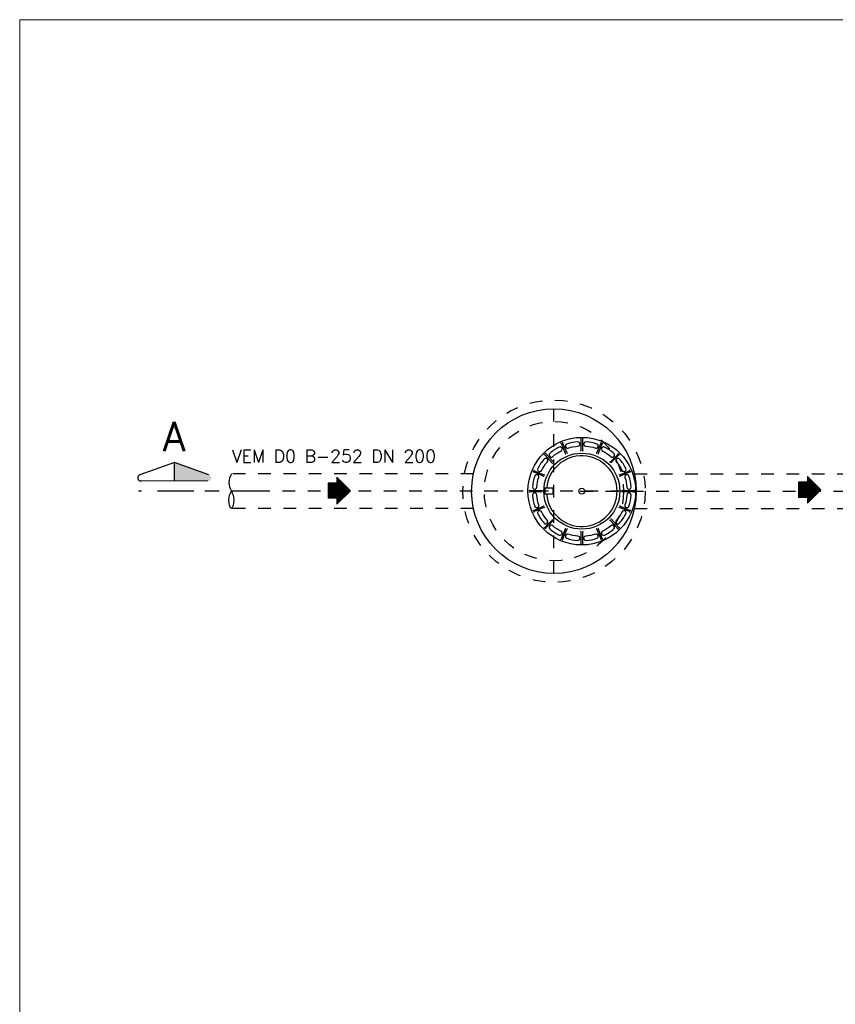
# Model space of a CAD drawing. Header units: millimetres. Extents: x 197878 to 197999, y 8707048 to 8707093.
# Tile 20 of 37: x 197878.46 to 197884.9, y 8707077.92 to 8707085.69. Entities that reach past the tile are written whole.
import ezdxf
from ezdxf.enums import TextEntityAlignment as Align

# ---------------------------------------------------------------- set-up
doc = ezdxf.new("R2010")
doc.units = ezdxf.units.MM
doc.header["$LTSCALE"] = 0.1
for name, pattern in [('DASHDOT', [1, 0.5, -0.25, 0, -0.25]), ('DASHDOTX2', [2, 1, -0.5, 0, -0.5]), ('HIDDEN', [0.375, 0.25, -0.125])]:
    doc.linetypes.add(name, pattern=pattern)
for name, color, linetype in [('BAR-EIXOS', 7, 'DASHDOT'), ('BAR-PECAS', 2, 'Continuous'), ('COTAS', 7, 'Continuous'), ('EIXO', 7, 'DASHDOT'), ('ESTRUTURA', 5, 'Continuous'), ('LINHA-FINA', 3, 'Continuous'), ('RELAÇÀO', 2, 'Continuous'), ('TEXTO', 2, 'Continuous')]:
    doc.layers.add(name, color=color, linetype=linetype)
doc.layers.add('PADRÃO', color=7, linetype='Continuous', lineweight=9)
doc.styles.add('romans', font='romans.shx')

# ---------------------------------------------------------------- blocks, each defined once
blk = doc.blocks.new('A$C26ED7CE0')
for p, q in [((0.1661, 0.1761), (0.0461, 0.1761)), ((0.0461, 0.1061), (0.0461, 0.1761)), ((0.1661, 0.1061), (0.1661, 0.1761)), ((0.1061, 0), (0, 0.1061)), ((0.0461, 0.1061), (0, 0.1061)), ((0.1061, 0), (0.2121, 0.1061)), ((0.2121, 0.1061), (0.1661, 0.1061))]:
    blk.add_line(p, q)
at = {"color": 0}
for p, q in [((0.1632, 0.0571), (0.0461, 0.1742)), ((0.1614, 0.0553), (0.0461, 0.1707)), ((0.1596, 0.0536), (0.0461, 0.1671)), ((0.1579, 0.0518), (0.0461, 0.1636)), ((0.1561, 0.05), (0.0461, 0.1601)), ((0.1543, 0.0483), (0.0461, 0.1565)), ((0.1649, 0.0589), (0.0478, 0.1761)), ((0.1667, 0.0606), (0.0513, 0.1761)), ((0.1685, 0.0624), (0.0548, 0.1761)), ((0.1702, 0.0642), (0.0584, 0.1761)), ((0.172, 0.0659), (0.0619, 0.1761)), ((0.1738, 0.0677), (0.0654, 0.1761)), ((0.1755, 0.0695), (0.069, 0.1761)), ((0.1773, 0.0712), (0.0725, 0.1761)), ((0.1791, 0.073), (0.076, 0.1761)), ((0.1809, 0.0748), (0.0796, 0.1761)), ((0.1826, 0.0766), (0.0831, 0.1761)), ((0.1844, 0.0783), (0.0866, 0.1761)), ((0.1862, 0.0801), (0.0902, 0.1761)), ((0.1879, 0.0819), (0.0937, 0.1761)), ((0.1661, 0.1072), (0.0972, 0.1761)), ((0.1661, 0.1108), (0.1008, 0.1761)), ((0.1661, 0.1143), (0.1043, 0.1761)), ((0.1661, 0.1179), (0.1079, 0.1761)), ((0.1661, 0.1214), (0.1114, 0.1761)), ((0.1661, 0.1249), (0.1149, 0.1761)), ((0.1661, 0.1285), (0.1185, 0.1761)), ((0.1661, 0.132), (0.122, 0.1761)), ((0.1661, 0.1355), (0.1255, 0.1761)), ((0.1661, 0.1391), (0.1291, 0.1761)), ((0.1661, 0.1426), (0.1326, 0.1761)), ((0.1661, 0.1461), (0.1361, 0.1761)), ((0.1661, 0.1497), (0.1397, 0.1761)), ((0.1661, 0.1532), (0.1432, 0.1761)), ((0.1661, 0.1567), (0.1467, 0.1761)), ((0.1661, 0.1603), (0.1503, 0.1761)), ((0.1661, 0.1638), (0.1538, 0.1761)), ((0.1661, 0.1674), (0.1574, 0.1761)), ((0.1661, 0.1709), (0.1609, 0.1761)), ((0.1661, 0.1744), (0.1644, 0.1761)), ((0.1066, 0.0005), (0.0011, 0.1061)), ((0.1084, 0.0023), (0.0046, 0.1061)), ((0.1101, 0.0041), (0.0081, 0.1061)), ((0.1119, 0.0058), (0.0117, 0.1061)), ((0.1137, 0.0076), (0.0152, 0.1061)), ((0.1154, 0.0094), (0.0188, 0.1061)), ((0.1172, 0.0111), (0.0223, 0.1061)), ((0.119, 0.0129), (0.0258, 0.1061)), ((0.1207, 0.0147), (0.0294, 0.1061)), ((0.1225, 0.0164), (0.0329, 0.1061)), ((0.1243, 0.0182), (0.0364, 0.1061)), ((0.1261, 0.02), (0.04, 0.1061)), ((0.1278, 0.0218), (0.0435, 0.1061)), ((0.1526, 0.0465), (0.0461, 0.153)), ((0.1508, 0.0447), (0.0461, 0.1495)), ((0.149, 0.043), (0.0461, 0.1459)), ((0.1473, 0.0412), (0.0461, 0.1424)), ((0.1455, 0.0394), (0.0461, 0.1389)), ((0.1437, 0.0377), (0.0461, 0.1353)), ((0.142, 0.0359), (0.0461, 0.1318)), ((0.1402, 0.0341), (0.0461, 0.1283)), ((0.1384, 0.0324), (0.0461, 0.1247)), ((0.1367, 0.0306), (0.0461, 0.1212)), ((0.1349, 0.0288), (0.0461, 0.1176)), ((0.1331, 0.0271), (0.0461, 0.1141)), ((0.1314, 0.0253), (0.0461, 0.1106)), ((0.1296, 0.0235), (0.0461, 0.107)), ((0.1897, 0.0836), (0.1672, 0.1061)), ((0.1915, 0.0854), (0.1708, 0.1061)), ((0.1932, 0.0872), (0.1743, 0.1061)), ((0.195, 0.0889), (0.1779, 0.1061)), ((0.1968, 0.0907), (0.1814, 0.1061)), ((0.1985, 0.0925), (0.1849, 0.1061)), ((0.2003, 0.0942), (0.1885, 0.1061)), ((0.2021, 0.096), (0.192, 0.1061))]:
    blk.add_line(p, q, dxfattribs=at)

msp = doc.modelspace()

# ---------------------------------------------------------------- hatches: boundary and pattern name
at = {"layer": 'RELAÇÀO', "ltscale": 0.2}
msp.add_hatch(color=2, dxfattribs=at).paths.add_polyline_path([(197879.68221, 8707082.05041), (197879.68233, 8707082.19664), (197879.95469, 8707082.09872, -0.8411282), (197879.94621, 8707082.0502)])

# ---------------------------------------------------------------- linework, layer by layer
at = {"layer": 'BAR-EIXOS'}
for p, q in [((197882.67826, 8707081.3202), (197882.67826, 8707082.6202)), ((197882.63452, 8707081.9702), (197879.63452, 8707081.9702)), ((197883.22826, 8707081.9702), (197882.12826, 8707081.9702)), ((197882.88452, 8707081.9702), (197885.88452, 8707081.9702))]:
    msp.add_line(p, q, dxfattribs=at)
at = {"layer": 'BAR-PECAS', "color": 9}
for p, q in [((197882.60118, 8707082.27412), (197882.60116, 8707082.27414)), ((197882.59434, 8707082.26728), (197882.59432, 8707082.2673))]:
    msp.add_line(p, q, dxfattribs=at)
at = {"layer": 'BAR-PECAS', "linetype": 'HIDDEN', "ltscale": 4}
for p, q in [((197882.04286, 8707082.1072), (197880.13134, 8707082.1072)), ((197883.31366, 8707082.1072), (197885.51378, 8707082.1072)), ((197882.04286, 8707081.8332), (197880.13134, 8707081.8332)), ((197883.31366, 8707081.8332), (197885.51378, 8707081.8332))]:
    msp.add_line(p, q, dxfattribs=at)
at = {"layer": 'BAR-PECAS', "color": 9}
for points in [[(197882.74872, 8707082.35724, 0.4212597), (197882.7459, 8707082.35067), (197882.77862, 8707082.27168, 0.405361), (197882.78501, 8707082.26892)], [(197882.88858, 8707082.28952, 0.405361), (197882.89343, 8707082.29452), (197882.89343, 8707082.38001, 0.4212597), (197882.88831, 8707082.38501)], [(197882.90822, 8707082.38501, 0.4212597), (197882.9031, 8707082.38001), (197882.9031, 8707082.29452, 0.405361), (197882.90795, 8707082.28952)], [(197883.01152, 8707082.26892, 0.405361), (197883.01791, 8707082.27168), (197883.05062, 8707082.35067, 0.4212597), (197883.04781, 8707082.35724)], [(197882.76712, 8707082.26151, 0.405361), (197882.76968, 8707082.26798), (197882.73697, 8707082.34697, 0.4212597), (197882.73032, 8707082.34962)], [(197883.0662, 8707082.34962, 0.4212597), (197883.05956, 8707082.34697), (197883.02684, 8707082.26798, 0.405361), (197883.02941, 8707082.26151)], [(197882.66562, 8707082.18915, 0.405361), (197882.66551, 8707082.19611), (197882.60506, 8707082.25656, 0.4212597), (197882.59791, 8707082.25647)], [(197882.61199, 8707082.27055, 0.4212597), (197882.6119, 8707082.2634), (197882.67235, 8707082.20295, 0.405361), (197882.67931, 8707082.20284)], [(197883.11721, 8707082.20284, 0.405361), (197883.12417, 8707082.20295), (197883.18462, 8707082.2634, 0.4212597), (197883.18454, 8707082.27055)], [(197883.19862, 8707082.25647, 0.4212597), (197883.19146, 8707082.25656), (197883.13101, 8707082.19611, 0.405361), (197883.13091, 8707082.18915)], [(197882.59954, 8707082.08345, 0.405361), (197882.59678, 8707082.08984), (197882.51779, 8707082.12256, 0.4212597), (197882.51122, 8707082.11974)], [(197882.51884, 8707082.13814, 0.4212597), (197882.5215, 8707082.1315), (197882.60048, 8707082.09878, 0.405361), (197882.60695, 8707082.10135)], [(197883.18957, 8707082.10135, 0.405361), (197883.19605, 8707082.09878), (197883.27503, 8707082.1315, 0.4212597), (197883.27769, 8707082.13814)], [(197883.28531, 8707082.11974, 0.4212597), (197883.27873, 8707082.12256), (197883.19975, 8707082.08984, 0.405361), (197883.19699, 8707082.08345)], [(197883.21759, 8707081.97988, 0.405361), (197883.22258, 8707081.97504), (197883.30808, 8707081.97504, 0.4212597), (197883.31307, 8707081.98016)], [(197883.31307, 8707081.96024, 0.4212597), (197883.30808, 8707081.96536), (197883.22258, 8707081.96536, 0.405361), (197883.21759, 8707081.96051)], [(197883.27769, 8707081.80226, 0.4212597), (197883.27503, 8707081.8089), (197883.19605, 8707081.84162, 0.405361), (197883.18957, 8707081.83905)], [(197883.19699, 8707081.85695, 0.405361), (197883.19975, 8707081.85055), (197883.27873, 8707081.81784, 0.4212597), (197883.28531, 8707081.82066)]]:
    msp.add_lwpolyline(points, format="xyb", dxfattribs=at)
for points in [[(197882.86534, 8707082.35916, 0.0691647), (197882.77983, 8707082.34215, 1.0569088), (197882.79088, 8707082.31064, -0.0689918), (197882.86719, 8707082.32582, 1.0569088)], [(197883.0167, 8707082.34215, 0.0691647), (197882.93118, 8707082.35916, 1.0569088), (197882.92934, 8707082.32582, -0.0689918), (197883.00564, 8707082.31064, 1.0569088)], [(197882.719, 8707082.31695, 0.0691647), (197882.6465, 8707082.26852, 1.0569088), (197882.66877, 8707082.24364, -0.0689918), (197882.73346, 8707082.28686, 1.0569088)], [(197883.15002, 8707082.26852, 0.0691647), (197883.07753, 8707082.31695, 1.0569088), (197883.06306, 8707082.28686, -0.0689918), (197883.12775, 8707082.24364, 1.0569088)], [(197882.59995, 8707082.22196, 0.0691647), (197882.55151, 8707082.14946, 1.0569088), (197882.5816, 8707082.135, -0.0689918), (197882.62483, 8707082.19969, 1.0569088)], [(197883.24502, 8707082.14946, 0.0691647), (197883.19658, 8707082.22196, 1.0569088), (197883.1717, 8707082.19969, -0.0689918), (197883.21492, 8707082.135, 1.0569088)], [(197883.28723, 8707082.00312, 0.0691647), (197883.27022, 8707082.08863, 1.0569088), (197883.23871, 8707082.07758, -0.0689918), (197883.25389, 8707082.00127, 1.0569088)], [(197883.27022, 8707081.85177, 0.0691647), (197883.28723, 8707081.93728, 1.0569088), (197883.25389, 8707081.93912, -0.0689918), (197883.23871, 8707081.86282, 1.0569088)]]:
    msp.add_lwpolyline(points, format="xyb", close=True, dxfattribs=at)
at = {"layer": 'BAR-PECAS', "color": 7}
for points in [[(197882.52631, 8707082.08863, 0.0691647), (197882.5093, 8707082.00312, 1.0569088), (197882.54264, 8707082.00127, -0.0689918), (197882.55782, 8707082.07758, 1.0569088)], [(197882.5093, 8707081.93728, 0.0691647), (197882.52631, 8707081.85177, 1.0569088), (197882.55782, 8707081.86282, -0.0689918), (197882.54264, 8707081.93912, 1.0569088)], [(197882.55151, 8707081.79093, 0.0691647), (197882.59995, 8707081.71844, 1.0569088), (197882.62483, 8707081.74071, -0.0689918), (197882.5816, 8707081.8054, 1.0569088)], [(197883.19658, 8707081.71844, 0.0691647), (197883.24502, 8707081.79093, 1.0569088), (197883.21492, 8707081.8054, -0.0689918), (197883.1717, 8707081.74071, 1.0569088)], [(197882.6465, 8707081.67188, 0.0691647), (197882.719, 8707081.62344, 1.0569088), (197882.73346, 8707081.65354, -0.0689918), (197882.66877, 8707081.69676, 1.0569088)], [(197883.07753, 8707081.62344, 0.0691647), (197883.15002, 8707081.67188, 1.0569088), (197883.12775, 8707081.69676, -0.0689918), (197883.06306, 8707081.65354, 1.0569088)], [(197882.77983, 8707081.59825, 0.0691647), (197882.86534, 8707081.58124, 1.0569088), (197882.86719, 8707081.61458, -0.0689918), (197882.79088, 8707081.62975, 1.0569088)], [(197882.93118, 8707081.58124, 0.0691647), (197883.0167, 8707081.59825, 1.0569088), (197883.00564, 8707081.62975, -0.0689918), (197882.92934, 8707081.61458, 1.0569088)]]:
    msp.add_lwpolyline(points, format="xyb", close=True, dxfattribs=at)
for points in [[(197882.48345, 8707081.98016, 0.4212597), (197882.48845, 8707081.97504), (197882.57394, 8707081.97504, 0.405361), (197882.57894, 8707081.97988)], [(197882.57894, 8707081.96051, 0.405361), (197882.57394, 8707081.96536), (197882.48845, 8707081.96536, 0.4212597), (197882.48345, 8707081.96024)], [(197882.51122, 8707081.82066, 0.4212597), (197882.51779, 8707081.81784), (197882.59678, 8707081.85055, 0.405361), (197882.59954, 8707081.85695)], [(197882.60695, 8707081.83905, 0.405361), (197882.60048, 8707081.84162), (197882.5215, 8707081.8089, 0.4212597), (197882.51884, 8707081.80226)], [(197882.59791, 8707081.68392, 0.4212597), (197882.60506, 8707081.68384), (197882.66551, 8707081.74429, 0.405361), (197882.66562, 8707081.75125)], [(197882.67931, 8707081.73755, 0.405361), (197882.67235, 8707081.73745), (197882.6119, 8707081.677, 0.4212597), (197882.61199, 8707081.66984)], [(197883.18454, 8707081.66984, 0.4212597), (197883.18462, 8707081.677), (197883.12417, 8707081.73745, 0.405361), (197883.11721, 8707081.73755)], [(197883.13091, 8707081.75125, 0.405361), (197883.13101, 8707081.74429), (197883.19146, 8707081.68384, 0.4212597), (197883.19862, 8707081.68392)], [(197882.73032, 8707081.59077, 0.4212597), (197882.73697, 8707081.59343), (197882.76968, 8707081.67242, 0.405361), (197882.76712, 8707081.67889)], [(197882.78501, 8707081.67148, 0.405361), (197882.77862, 8707081.66871), (197882.7459, 8707081.58973, 0.4212597), (197882.74872, 8707081.58315)], [(197883.04781, 8707081.58315, 0.4212597), (197883.05062, 8707081.58973), (197883.01791, 8707081.66871, 0.405361), (197883.01152, 8707081.67148)], [(197883.02941, 8707081.67889, 0.405361), (197883.02684, 8707081.67242), (197883.05956, 8707081.59343, 0.4212597), (197883.0662, 8707081.59077)], [(197882.88831, 8707081.55539, 0.4212597), (197882.89343, 8707081.56039), (197882.89343, 8707081.64588, 0.405361), (197882.88858, 8707081.65088)], [(197882.90795, 8707081.65088, 0.405361), (197882.9031, 8707081.64588), (197882.9031, 8707081.56039, 0.4212597), (197882.90822, 8707081.55539)]]:
    msp.add_lwpolyline(points, format="xyb", dxfattribs=at)
msp.add_lwpolyline([(197882.60571, 8707081.94776), (197882.67307, 8707081.94776), (197882.67307, 8707081.99264), (197882.60571, 8707081.99264)], close=True, dxfattribs=at)
at = {"layer": 'BAR-PECAS', "color": 3}
for radius in [0.425, 0.3, 0.02389]:
    msp.add_circle((197882.89826, 8707081.9702), radius, dxfattribs=at)
msp.add_arc((197882.89826, 8707081.9702), 0.27889, 184.614725, 175.385275, dxfattribs=at)
at = {"layer": 'BAR-PECAS', "ltscale": 4}
msp.add_spline([(197880.13134, 8707082.1072), (197880.11134, 8707082.0387), (197880.13134, 8707081.9702), (197880.15134, 8707081.9017), (197880.13134, 8707081.8332), (197880.11134, 8707081.9017), (197880.13134, 8707081.9702)], degree=3, dxfattribs=at)
at = {"layer": 'EIXO', "color": 1, "linetype": 'DASHDOTX2', "ltscale": 2.5}
msp.add_line((197880.39728, 8707081.9702), (197879.39728, 8707081.9702), dxfattribs=at)
at = {"layer": 'ESTRUTURA', "color": 4}
msp.add_circle((197882.67826, 8707081.9702), 0.65, dxfattribs=at)
at = {"layer": 'LINHA-FINA', "color": 2, "linetype": 'HIDDEN', "ltscale": 2.5}
for radius in [0.72, 0.55]:
    msp.add_circle((197882.67826, 8707081.9702), radius, dxfattribs=at)
at = {"layer": 'PADRÃO', "color": 9}
msp.add_lwpolyline([(197878.46052, 8707059.99407), (197929.44011, 8707059.99407), (197929.44011, 8707085.69407), (197878.46052, 8707085.69407)], close=True, dxfattribs=at)
at = {"layer": 'RELAÇÀO', "color": 2}
for p, q in [((197879.68233, 8707082.19664), (197879.40981, 8707082.09917)), ((197879.68221, 8707082.05041), (197879.68233, 8707082.19664)), ((197879.95469, 8707082.09872), (197879.68233, 8707082.19664)), ((197879.94621, 8707082.0502), (197879.41821, 8707082.05063))]:
    msp.add_line(p, q, dxfattribs=at)
msp.add_arc((197879.41827, 8707082.07564), 0.025, 109.773913, 270.046458, dxfattribs=at)

# ---------------------------------------------------------------- block references
at = {"layer": 'COTAS', "rotation": 90}
for p in [(197881.07093, 8707081.86769), (197884.78595, 8707081.8745)]:
    msp.add_blockref('A$C26ED7CE0', p, dxfattribs=at)

# ---------------------------------------------------------------- texts
at = {"layer": 'TEXTO', "color": 5, "style": 'romans'}
msp.add_text('A', height=0.23, dxfattribs=at).set_placement((197879.67883, 8707082.40161), align=Align.MIDDLE)
at = {"layer": 'TEXTO', "style": 'romans'}
msp.add_text('VEM D0 B-252 DN 200', height=0.1, dxfattribs=at).set_placement((197880.94141, 8707082.19657), align=Align.CENTER)

doc.saveas('drawing.dxf')
